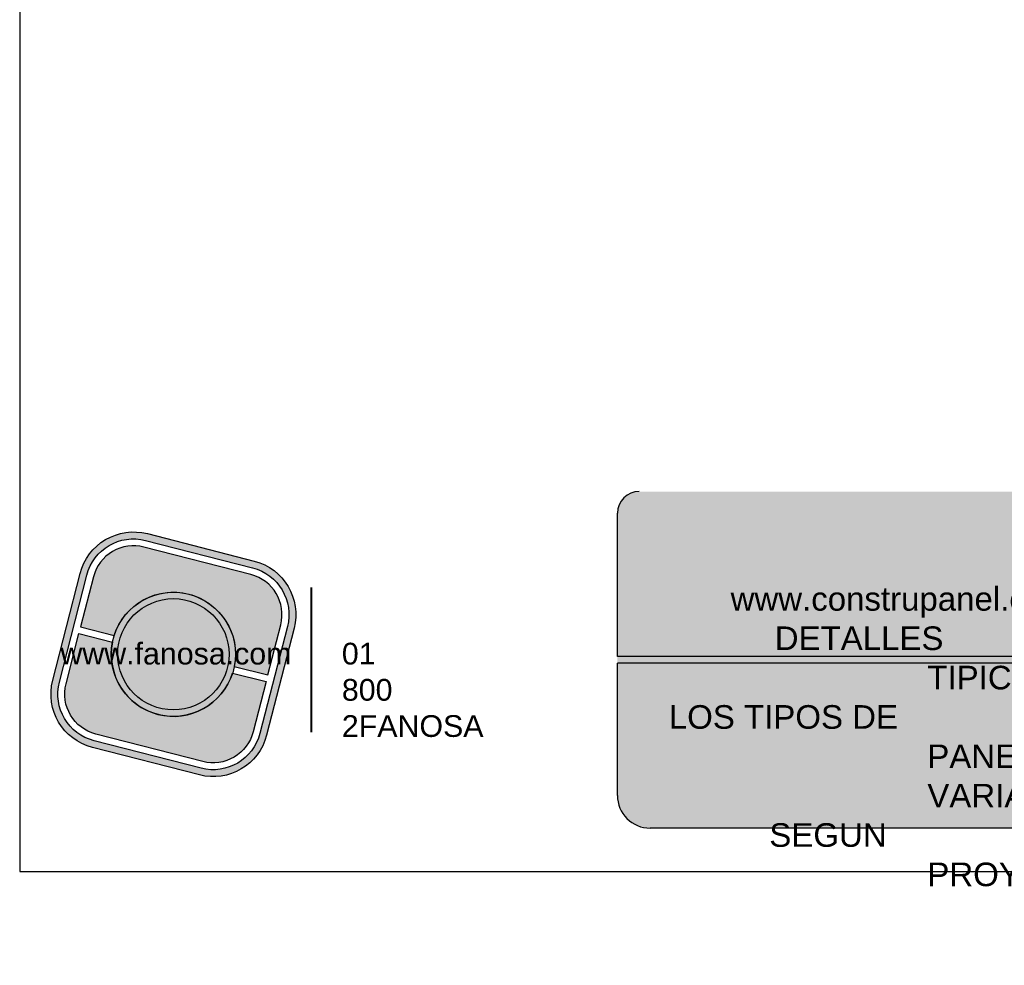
# Model space of a CAD drawing. Header units: millimetres. Extents: x 0 to 30, y 0 to 35.5.
# Tile 1 of 4: x 4 to 13.1, y 2.8 to 11.5. Entities that reach past the tile are written whole.
import ezdxf

# ---------------------------------------------------------------- set-up
doc = ezdxf.new("R2010")
doc.units = ezdxf.units.MM
doc.layers.add('TEXTO CUADRO DATOS', color=251, linetype='Continuous', lineweight=0)
doc.styles.get("Standard").update_dxf_attribs({"font": 'arial.ttf'})

# ---------------------------------------------------------------- blocks, each defined once
blk = doc.blocks.new('LOGO GRIS')
at = {"true_color": 0xe3e3e3}
h = blk.add_hatch(color=254, dxfattribs=at)
edge = h.paths.add_edge_path()
edge.add_arc((2075.55300328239, 279.2979295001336), 0.508199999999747, 255.6007667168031, 345.6007667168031, ccw=False)
edge.add_line((2075.426625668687, 278.8056938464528), (2074.442154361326, 279.0584490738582))
edge.add_arc((2074.568531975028, 279.5506847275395), 0.5082000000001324, 165.6007667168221, 255.6007667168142, ccw=False)
edge.add_line((2074.076296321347, 279.6770623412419), (2074.329051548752, 280.661533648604))
edge.add_arc((2074.821287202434, 280.535156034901), 0.508200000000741, 75.60076671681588, 165.6007667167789, ccw=False)
edge.add_line((2074.947664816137, 281.0273916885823), (2075.932136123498, 280.7746364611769))
edge.add_arc((2075.805758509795, 280.2824008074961), 0.5081999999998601, -14.399233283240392, 75.60076671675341, ccw=False)
edge.add_line((2076.297994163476, 280.1560231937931), (2076.045238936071, 279.1715518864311))
edge = h.paths.add_edge_path(flags=16)
edge.add_arc((2075.55300328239, 279.2979295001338), 0.4446749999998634, 255.6007667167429, 345.6007667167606, ccw=False)
edge.add_line((2075.4424228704, 278.867223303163), (2074.457951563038, 279.1199785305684))
edge.add_arc((2074.568531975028, 279.5506847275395), 0.4446750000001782, 165.6007667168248, 255.60076671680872, ccw=False)
edge.add_line((2074.137825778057, 279.6612651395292), (2074.390581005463, 280.6457364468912))
edge.add_arc((2074.821287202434, 280.5351560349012), 0.4446750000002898, 75.60076671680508, 165.6007667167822, ccw=False)
edge.add_line((2074.931867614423, 280.9658622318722), (2075.916338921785, 280.7131070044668))
edge.add_arc((2075.805758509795, 280.2824008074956), 0.4446750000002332, -14.399233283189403, 75.60076671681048, ccw=False)
edge.add_line((2076.236464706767, 280.1718203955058), (2075.983709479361, 279.1873490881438))
h = blk.add_hatch(color=254, dxfattribs=at)
edge = h.paths.add_edge_path()
edge.add_line((2076.05645623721, 279.7261466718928), (2076.174935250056, 280.1876175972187))
edge.add_arc((2075.805758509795, 280.2824008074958), 0.3811499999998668, 345.60076671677, 435.6007667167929)
edge.add_line((2075.900541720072, 280.6515775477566), (2074.916070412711, 280.9043327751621))
edge.add_arc((2074.821287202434, 280.5351560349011), 0.3811500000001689, 75.6007667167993, 165.6007667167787)
edge.add_line((2074.452110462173, 280.6299392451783), (2074.333631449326, 280.1684683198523))
edge.add_line((2074.333631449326, 280.1684683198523), (2074.642133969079, 280.0892627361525))
edge.add_arc((2075.187145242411, 279.9165427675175), 0.5717249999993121, -11.21449474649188, 162.4160281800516, ccw=False)
edge.add_line((2075.747953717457, 279.8053522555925), (2076.05645623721, 279.7261466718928))
h = blk.add_hatch(color=254, dxfattribs=at)
h.paths.add_polyline_path([(2074.615420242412, 279.9165427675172, 1), (2075.758870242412, 279.9165427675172, 1)])
h.paths.add_polyline_path([(2075.699701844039, 279.9165427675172, -1), (2074.674588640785, 279.9165427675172, -1)], flags=16)
h = blk.add_hatch(color=252)
h.set_gradient(color1=(132, 132, 132), rotation=70.00000000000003, tint=1, name='SPHERICAL')
h.paths.add_polyline_path([(2075.699701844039, 279.9165427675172, 1), (2074.674588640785, 279.9165427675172, 1)])
h = blk.add_hatch(color=254, dxfattribs=at)
edge = h.paths.add_edge_path()
edge.add_arc((2075.187145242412, 279.9165427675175), 0.5717250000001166, 168.7855052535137, 342.4160281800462)
edge.add_line((2075.732156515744, 279.7438227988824), (2076.040659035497, 279.6646172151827))
edge.add_line((2076.040659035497, 279.6646172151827), (2075.922180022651, 279.2031462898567))
edge.add_arc((2075.55300328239, 279.2979295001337), 0.3811499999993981, 255.6007667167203, 345.60076671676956, ccw=False)
edge.add_line((2075.458220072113, 278.9287527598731), (2074.473748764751, 279.1815079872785))
edge.add_arc((2074.568531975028, 279.5506847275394), 0.3811500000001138, 165.6007667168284, 255.60076671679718, ccw=False)
edge.add_line((2074.199355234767, 279.6454679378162), (2074.317834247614, 280.1069388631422))
edge.add_line((2074.317834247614, 280.1069388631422), (2074.626336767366, 280.0277332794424))
at = {"color": 254, "true_color": 0xe3e3e3}
for points in [[(2076.045238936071, 279.1715518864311, -0.414213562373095), (2075.426625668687, 278.8056938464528), (2074.442154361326, 279.0584490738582, -0.414213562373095), (2074.076296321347, 279.6770623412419), (2074.329051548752, 280.661533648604, -0.414213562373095), (2074.947664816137, 281.0273916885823), (2075.932136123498, 280.7746364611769, -0.4142135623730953), (2076.297994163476, 280.1560231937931)], [(2075.983709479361, 279.1873490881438, -0.4142135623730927), (2075.4424228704, 278.867223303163), (2074.457951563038, 279.1199785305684, -0.4142135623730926), (2074.137825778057, 279.6612651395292), (2074.390581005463, 280.6457364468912, -0.414213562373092), (2074.931867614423, 280.9658622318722), (2075.916338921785, 280.7131070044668, -0.4142135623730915), (2076.236464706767, 280.1718203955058)], [(2076.05645623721, 279.7261466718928), (2076.174935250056, 280.1876175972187, 0.414213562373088), (2075.900541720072, 280.6515775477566), (2074.916070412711, 280.9043327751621, 0.4142135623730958), (2074.452110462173, 280.6299392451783), (2074.333631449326, 280.1684683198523), (2074.642133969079, 280.0892627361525, -0.9459053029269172), (2075.747953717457, 279.8053522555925)], [(2074.626336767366, 280.0277332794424, 0.9459053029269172), (2075.732156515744, 279.7438227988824), (2076.040659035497, 279.6646172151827), (2075.922180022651, 279.2031462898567, -0.4142135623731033), (2075.458220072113, 278.9287527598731), (2074.473748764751, 279.1815079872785, -0.414213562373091), (2074.199355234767, 279.6454679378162), (2074.317834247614, 280.1069388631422)]]:
    blk.add_lwpolyline(points, format="xyb", close=True, dxfattribs=at)
for radius in [0.5717249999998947, 0.5125566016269]:
    blk.add_circle((2075.187145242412, 279.9165427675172), radius, dxfattribs=at)
blk = doc.blocks.new('FANOSA')
at = {"color": 253, "true_color": 0xb3b3b3, "const_width": 0.02}
blk.add_lwpolyline([(365.3181968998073, 247.9798347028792), (365.3181968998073, 246.6427006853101)], dxfattribs=at)
at = {"color": 254}
blk.add_blockref('LOGO GRIS', (-1711.138939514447, -32.55437656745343), dxfattribs=at)
at = {"layer": 'TEXTO CUADRO DATOS', "char_height": 0.2, "width": 0.003231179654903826, "attachment_point": 1}
for s, insert in [('{\\fArial|b0|i0|c0|p34;www.fanosa.com}', (363.0082168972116, 247.4682254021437)), ('{\\fArial|b0|i0|c0|p34;01 800 2FANOSA}', (365.5993370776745, 247.4682254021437))]:
    blk.add_mtext(s, dxfattribs=dict(at, insert=insert))

msp = doc.modelspace()

# ---------------------------------------------------------------- hatches: boundary and pattern name
at = {"true_color": 0xb3b3b3}
msp.add_hatch(color=253, dxfattribs=at).paths.add_polyline_path([(15.20692066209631, 4.052736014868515), (15.20692066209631, 5.632736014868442), (15.20692066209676, 7.152736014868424), (9.70096714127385, 7.152736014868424, 0.4142135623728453), (9.500967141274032, 6.952736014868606), (9.500967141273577, 5.632736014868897), (9.500967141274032, 4.352736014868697, 0.4142135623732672), (9.800967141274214, 4.052736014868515)])

# ---------------------------------------------------------------- linework, layer by layer
at = {"color": 253, "true_color": 0xb3b3b3}
for p, q in [((9.500967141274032, 5.632736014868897), (9.500967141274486, 6.952736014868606)), ((15.20692066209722, 5.632736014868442), (9.500967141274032, 5.632736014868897)), ((15.20692066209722, 5.572736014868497), (9.500967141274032, 5.572736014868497)), ((9.500967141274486, 4.352736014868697), (9.500967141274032, 5.572736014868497)), ((15.20692066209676, 4.052736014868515), (9.800967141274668, 4.052736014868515))]:
    msp.add_line(p, q, dxfattribs=at)
at = {"color": 254, "true_color": 0xe3e3e3}
msp.add_lwpolyline([(3.998236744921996, 3.652736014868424), (25.58823674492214, 3.652736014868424), (25.58823674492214, 31.59273601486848), (3.998236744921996, 31.59273601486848)], close=True, dxfattribs=at)
at = {"color": 253, "true_color": 0xb3b3b3}
for centre, radius, start, end in [((9.700967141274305, 6.952736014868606), 0.2, 90, 180), ((9.800967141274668, 4.352736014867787), 0.3, 179.9999999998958, 270.0000000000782)]:
    msp.add_arc(centre, radius, start, end, dxfattribs=at)

# ---------------------------------------------------------------- block references
msp.add_blockref('FANOSA', (-358.635287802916, -241.7085316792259))

# ---------------------------------------------------------------- texts
at = {"layer": 'TEXTO CUADRO DATOS', "insert": (12.35394390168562, 6.272603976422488), "char_height": 0.2174175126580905, "width": 0.003697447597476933, "attachment_point": 1}
msp.add_mtext('\\pi-1.8111;www.construpanel.com.mx\\P\\pi-1.4048;DETALLES TIPICOS\\P\\pi-2.3799;LOS TIPOS DE PANELES VARIAN\\P\\pi-1.4548;SEGUN PROYECTO.', dxfattribs=at)

doc.saveas('drawing.dxf')
